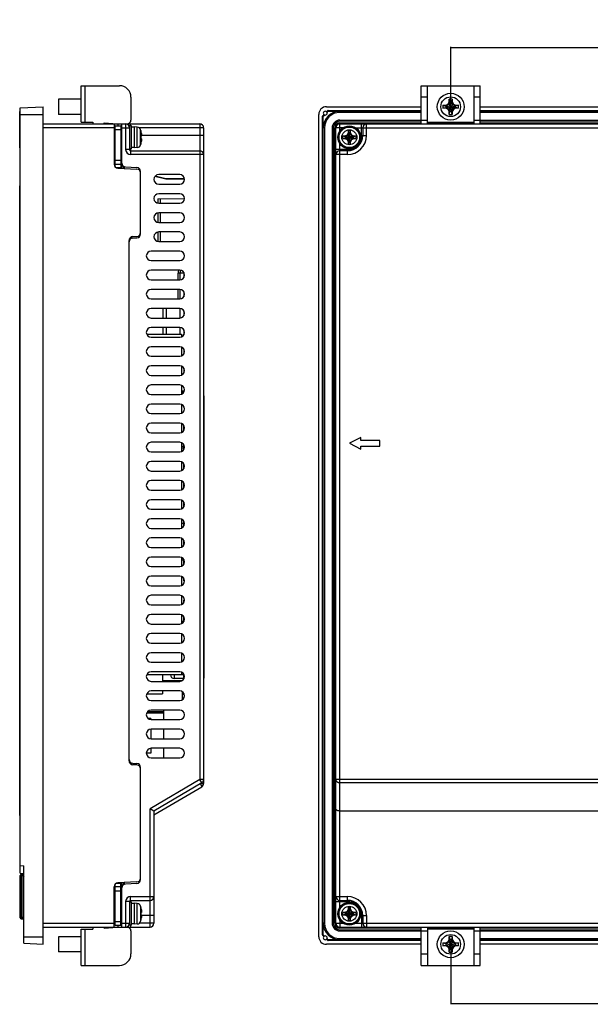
# Model space of a CAD drawing. Extents: x 4 to 805, y 32 to 576.
# Tile 10 of 27: x 427 to 577, y 142 to 399. Entities that reach past the tile are written whole.
import ezdxf

# ---------------------------------------------------------------- set-up
doc = ezdxf.new("R2010")
doc.units = 0
doc.header["$LTSCALE"] = 46.255
doc.header["$PDMODE"] = 3
doc.header["$PDSIZE"] = 0.3125
doc.layers.get('0').update_dxf_attribs({"linetype": 'CONTINUOUS'})
doc.layers.get('DEFPOINTS').update_dxf_attribs({"linetype": 'CONTINUOUS'})
doc.layers.add('AXIS', color=7, linetype='CONTINUOUS')
doc.layers.add('DIM', color=7, linetype='CONTINUOUS')
doc.styles.get("Standard").update_dxf_attribs({"font": 'txt', "width": 0.8})
doc.dimstyles.get("Standard").update_dxf_attribs({"dimtxt": 0.18, "dimasz": 0.18, "dimexe": 0.18, "dimexo": 0.0625, "dimgap": 0.09, "dimtad": 0, "dimtih": 1, "dimtoh": 1, "dimzin": 0, "dimcen": 0.09, "dimazin": 3, "dimtfac": 1, "dimtofl": 0, "dimtmove": 0, "dimatfit": 3})

# ---------------------------------------------------------------- blocks, each defined once
blk = doc.blocks.new('*U54')
at = {"layer": 'DIM', "color": 0, "width": 0.8}
blk.add_text('230', height=5, dxfattribs=at).set_placement((650.1, 393.86))
blk = doc.blocks.new('*D47')
at = {"layer": 'DEFPOINTS', "color": 0, "linetype": 'CONTINUOUS'}
for p in [(770.1, 391.7), (540.1, 376.2), (770.1, 376.2)]:
    blk.add_point(p, dxfattribs=at)
at = {"layer": 'DIM', "color": 0, "linetype": 'CONTINUOUS'}
for p, q in [((540.1, 376.26), (540.1, 391.88)), ((540.28, 391.7), (769.92, 391.7)), ((770.1, 376.26), (770.1, 391.88))]:
    blk.add_line(p, q, dxfattribs=at)
for points in [[(540.28, 391.73), (540.28, 391.67), (540.1, 391.7)], [(769.92, 391.73), (769.92, 391.67), (770.1, 391.7)]]:
    blk.add_solid(points, dxfattribs=at)
blk.add_blockref('*U54', (0, 0))
blk = doc.blocks.new('*U55')
at = {"layer": 'DIM', "color": 0, "width": 0.8}
blk.add_text('230', height=5, dxfattribs=at).set_placement((650.1, 143.67))
blk = doc.blocks.new('*D48')
at = {"layer": 'DEFPOINTS', "color": 0, "linetype": 'CONTINUOUS'}
for p in [(540.1, 157.2), (770.1, 157.2), (770.1, 141.7)]:
    blk.add_point(p, dxfattribs=at)
at = {"layer": 'DIM', "color": 0, "linetype": 'CONTINUOUS'}
for p, q in [((540.1, 157.13), (540.1, 141.52)), ((770.1, 157.13), (770.1, 141.52)), ((540.28, 141.7), (769.92, 141.7))]:
    blk.add_line(p, q, dxfattribs=at)
for points in [[(540.28, 141.73), (540.28, 141.67), (540.1, 141.7)], [(769.92, 141.73), (769.92, 141.67), (770.1, 141.7)]]:
    blk.add_solid(points, dxfattribs=at)
blk.add_blockref('*U55', (0, 0))

msp = doc.modelspace()

# ---------------------------------------------------------------- linework, layer by layer
at = {"color": 7, "linetype": 'CONTINUOUS'}
for p, q in [((443.51, 372.2), (443.51, 381.7)), ((443.51, 381.7), (453.51, 381.7)), ((444.51, 372.2), (444.51, 381.7)), ((532.4, 371.7), (532.4, 381.7)), ((532.4, 381.7), (547.8, 381.7)), ((534, 371.7), (534, 381.7)), ((546.2, 371.7), (546.2, 381.7)), ((547.8, 371.7), (547.8, 381.7)), ((456.51, 378.7), (456.51, 372.7)), ((534, 378.7), (532.4, 378.7)), ((547.8, 378.7), (546.2, 378.7)), ((427.51, 375.88), (433.51, 376.2)), ((427.51, 175.78), (427.51, 375.88)), ((433.51, 157.2), (433.51, 376.2)), ((437.51, 378.2), (437.51, 374.2)), ((443.51, 378.2), (437.51, 378.2)), ((507.6, 376.2), (532.4, 376.2)), ((538.08, 376.57), (538.85, 376.38)), ((538.08, 376.57), (538.82, 376.57)), ((538.08, 375.83), (538.85, 376.01)), ((538.82, 376.57), (539.4, 376.9)), ((538.82, 376.57), (538.93, 376.38)), ((538.82, 375.83), (538.93, 376.01)), ((538.85, 376.38), (541.35, 376.01)), ((538.93, 376.38), (538.85, 376.38)), ((538.85, 376.01), (541.35, 376.38)), ((538.85, 376.01), (538.93, 376.01)), ((539.55, 376.74), (538.93, 376.38)), ((538.93, 376.38), (541.27, 376.01)), ((538.93, 376.01), (541.27, 376.38)), ((538.93, 376.01), (539.55, 375.65)), ((539.4, 376.9), (539.73, 377.47)), ((539.4, 375.49), (540.8, 376.9)), ((539.4, 376.9), (540.8, 375.49)), ((539.92, 377.37), (539.55, 376.74)), ((539.73, 377.47), (539.73, 378.21)), ((539.73, 378.21), (539.92, 377.44)), ((539.73, 377.47), (539.92, 377.37)), ((539.92, 374.95), (540.29, 377.44)), ((539.92, 377.44), (539.92, 377.37)), ((540.29, 374.95), (539.92, 377.44)), ((539.92, 375.02), (540.29, 377.37)), ((540.29, 375.02), (539.92, 377.37)), ((540.47, 378.21), (540.29, 377.44)), ((540.47, 377.47), (540.29, 377.37)), ((540.29, 377.37), (540.29, 377.44)), ((540.65, 376.74), (540.29, 377.37)), ((540.47, 378.21), (540.47, 377.47)), ((540.47, 377.47), (540.8, 376.9)), ((541.27, 376.38), (540.65, 376.74)), ((540.65, 375.65), (541.27, 376.01)), ((540.8, 376.9), (541.38, 376.57)), ((541.38, 376.57), (541.27, 376.38)), ((541.35, 376.38), (541.27, 376.38)), ((541.38, 375.83), (541.27, 376.01)), ((541.27, 376.01), (541.35, 376.01)), ((542.12, 376.57), (541.35, 376.38)), ((542.12, 375.83), (541.35, 376.01)), ((541.38, 376.57), (542.12, 376.57)), ((547.8, 376.2), (762.4, 376.2)), ((427.41, 366.45), (427.41, 374.94)), ((427.41, 374.94), (427.51, 374.94)), ((427.41, 374.14), (427.51, 374.14)), ((427.51, 374.2), (433.51, 374.2)), ((443.51, 374.2), (437.51, 374.2)), ((505.6, 159.2), (505.6, 374.2)), ((506.6, 159.68), (506.6, 373.71)), ((506.6, 373.71), (506.8, 373.71)), ((506.95, 374.14), (506.66, 373.85)), ((506.8, 373.71), (506.66, 373.85)), ((506.8, 373.71), (507.12, 374.03)), ((506.8, 159.68), (506.8, 373.71)), ((507.94, 375.14), (507.65, 374.85)), ((507.77, 374.68), (508.08, 375)), ((507.94, 375.14), (508.08, 375)), ((508.08, 375), (508.08, 375.2)), ((508.08, 375.2), (532.4, 375.2)), ((508.08, 375), (532.4, 375)), ((532.4, 374.7), (511.1, 374.7)), ((538.82, 375.83), (538.08, 375.83)), ((539.4, 375.49), (538.82, 375.83)), ((539.73, 374.92), (539.4, 375.49)), ((539.55, 375.65), (539.92, 375.02)), ((539.73, 374.92), (539.92, 375.02)), ((539.73, 374.18), (539.92, 374.95)), ((539.73, 374.18), (539.73, 374.92)), ((539.92, 375.02), (539.92, 374.95)), ((540.29, 375.02), (540.65, 375.65)), ((540.29, 374.95), (540.29, 375.02)), ((540.47, 374.92), (540.29, 375.02)), ((540.47, 374.18), (540.29, 374.95)), ((540.8, 375.49), (540.47, 374.92)), ((540.47, 374.92), (540.47, 374.18)), ((541.38, 375.83), (540.8, 375.49)), ((542.12, 375.83), (541.38, 375.83)), ((547.8, 375.2), (762.4, 375.2)), ((547.8, 375), (762.4, 375)), ((762.4, 374.7), (547.8, 374.7)), ((433.51, 371.7), (474.51, 371.7)), ((443.51, 372.2), (446.51, 372.2)), ((446.51, 372.2), (446.51, 371.7)), ((449.51, 371.7), (449.51, 372)), ((449.51, 372), (452.88, 371.7)), ((452.11, 371.7), (452.11, 361.14)), ((452.41, 360.43), (452.41, 371.2)), ((452.41, 371.2), (453.81, 371.2)), ((453.05, 371.7), (453.05, 371.2)), ((453.81, 371.2), (453.81, 360.11)), ((454.11, 360.09), (454.11, 371.7)), ((455.11, 371.7), (455.11, 365)), ((456.11, 371.2), (456.11, 365)), ((456.61, 371.2), (456.11, 371.2)), ((456.41, 371.2), (456.41, 371.7)), ((456.61, 365.2), (456.61, 371.2)), ((456.84, 370.83), (456.61, 370.81)), ((457.31, 370.95), (457.31, 365.45)), ((458.15, 370.87), (457.31, 370.95)), ((458.15, 365.52), (458.15, 370.87)), ((474.51, 371.7), (474.51, 200.27)), ((511.1, 372.7), (534, 372.7)), ((532.4, 372.4), (511.1, 372.4)), ((511.1, 369.85), (511.1, 372)), ((511.1, 372), (532.4, 372)), ((511.1, 371.7), (799.1, 371.7)), ((516.8, 368.7), (516.8, 371.7)), ((518.1, 368.7), (518.1, 371.7)), ((534, 372.2), (546.2, 372.2)), ((534, 372), (546.2, 372)), ((546.2, 372.7), (764, 372.7)), ((762.4, 372.4), (547.8, 372.4)), ((547.8, 372), (762.4, 372)), ((452.11, 370.7), (433.51, 370.7)), ((452.11, 370.2), (454.11, 370.2)), ((454.11, 370.7), (456.11, 370.7)), ((475.51, 370.7), (458.63, 370.7)), ((459.03, 366.24), (459.03, 370.15)), ((459.08, 369.95), (459.03, 370.15)), ((459.08, 369.95), (459.08, 369.92)), ((459.08, 368.48), (459.08, 367.92)), ((459.2, 368.48), (459.08, 368.48)), ((475.51, 368.7), (459.24, 368.7)), ((475.51, 370.7), (475.51, 199.27)), ((507.1, 370.7), (507.1, 162.7)), ((509.1, 370.7), (509.1, 162.7)), ((509.4, 370.7), (509.4, 162.7)), ((509.8, 162.7), (509.8, 370.7)), ((511.96, 370.7), (509.8, 370.7)), ((510.1, 162.7), (510.1, 370.7)), ((512.53, 368.34), (511.87, 368.48)), ((512.43, 368.48), (511.87, 368.48)), ((513, 368.8), (512.43, 368.48)), ((512.59, 368.34), (512.43, 368.48)), ((512.53, 368.34), (514.67, 368.06)), ((512.53, 368.34), (512.59, 368.34)), ((512.53, 368.06), (514.67, 368.34)), ((512.59, 368.34), (513.14, 368.66)), ((512.59, 368.34), (514.62, 368.06)), ((512.59, 368.06), (514.62, 368.34)), ((513.32, 369.36), (513, 368.8)), ((513, 367.59), (514.21, 368.8)), ((513, 368.8), (514.21, 367.59)), ((513.14, 368.66), (513.46, 369.21)), ((513.32, 369.92), (513.32, 369.36)), ((513.32, 369.92), (513.46, 369.27)), ((513.46, 369.21), (513.32, 369.36)), ((513.46, 367.12), (513.74, 369.27)), ((513.46, 369.21), (513.46, 369.27)), ((513.74, 367.12), (513.46, 369.27)), ((513.46, 367.18), (513.74, 369.21)), ((513.74, 367.18), (513.46, 369.21)), ((513.74, 369.27), (513.88, 369.92)), ((513.74, 369.21), (513.88, 369.36)), ((513.74, 369.27), (513.74, 369.21)), ((513.74, 369.21), (514.06, 368.66)), ((513.88, 369.36), (513.88, 369.92)), ((514.21, 368.8), (513.88, 369.36)), ((514.06, 368.66), (514.62, 368.34)), ((514.77, 368.48), (514.21, 368.8)), ((514.62, 368.34), (514.77, 368.48)), ((514.62, 368.34), (514.67, 368.34)), ((515.33, 368.48), (514.67, 368.34)), ((515.33, 368.48), (514.77, 368.48)), ((515.24, 370.7), (653.46, 370.7)), ((516.8, 368.7), (518.1, 368.7)), ((517.1, 370.7), (517.1, 368.7)), ((427.41, 366.45), (427.42, 366.45)), ((427.42, 365.45), (427.42, 366.45)), ((459.08, 366.45), (459.03, 366.24)), ((459.08, 367.92), (459.2, 367.92)), ((459.08, 366.47), (459.08, 366.45)), ((511.1, 166.85), (511.1, 366.54)), ((511.87, 367.92), (512.53, 368.06)), ((511.87, 367.92), (512.43, 367.92)), ((512.59, 368.06), (512.43, 367.92)), ((512.43, 367.92), (513, 367.59)), ((512.59, 368.06), (512.53, 368.06)), ((513.14, 367.73), (512.59, 368.06)), ((513, 367.59), (513.32, 367.03)), ((513.46, 367.18), (513.14, 367.73)), ((513.46, 367.18), (513.32, 367.03)), ((513.46, 367.12), (513.32, 366.47)), ((513.32, 367.03), (513.32, 366.47)), ((513.46, 367.12), (513.46, 367.18)), ((514.06, 367.73), (513.74, 367.18)), ((513.74, 367.18), (513.74, 367.12)), ((513.74, 367.18), (513.88, 367.03)), ((513.88, 366.47), (513.74, 367.12)), ((513.88, 367.03), (514.21, 367.59)), ((513.88, 366.47), (513.88, 367.03)), ((514.62, 368.06), (514.06, 367.73)), ((514.21, 367.59), (514.77, 367.92)), ((514.62, 368.06), (514.77, 367.92)), ((514.67, 368.06), (514.62, 368.06)), ((514.67, 368.06), (515.33, 367.92)), ((514.77, 367.92), (515.33, 367.92)), ((427.51, 365.45), (427.42, 365.45)), ((456.11, 365), (455.11, 365)), ((456.61, 365.2), (456.11, 365.2)), ((456.41, 365.2), (456.41, 363.7)), ((456.41, 364.7), (474.51, 364.7)), ((475.51, 363.7), (456.41, 363.7)), ((457.31, 365.55), (456.61, 365.55)), ((458.15, 365.52), (457.31, 365.45)), ((513.1, 365), (510.1, 365)), ((513.1, 363.7), (510.1, 363.7)), ((513.1, 364.7), (511.1, 364.7)), ((513.1, 363.7), (513.1, 365)), ((452.11, 362.2), (454.11, 362.2)), ((452.41, 361.2), (453.81, 361.2)), ((454.19, 360.09), (454.19, 361.03)), ((454.52, 360.63), (454.52, 360.07)), ((454.73, 360.51), (454.73, 360.06)), ((455.05, 360.44), (458.06, 360.28)), ((454.11, 360.2), (452.79, 360.2)), ((453.05, 360.15), (458.06, 359.88)), ((459.01, 342.9), (459.01, 359.28)), ((465.59, 357.3), (462.77, 357.96)), ((465.65, 357.38), (462.84, 358.04)), ((469.26, 358.45), (463.76, 358.45)), ((427.41, 190.9), (427.41, 355.5)), ((427.41, 355.5), (427.51, 355.5)), ((463.76, 355.95), (469.26, 355.95)), ((465.65, 357.29), (465.65, 357.38)), ((470.49, 357.38), (465.65, 357.38)), ((470.5, 357.29), (465.65, 357.29)), ((427.41, 354.5), (427.51, 354.5)), ((469.26, 353.45), (463.76, 353.45)), ((463.51, 352.11), (470.51, 352.17)), ((463.51, 352.11), (463.51, 350.97)), ((463.76, 350.95), (469.26, 350.95)), ((464.13, 352.12), (464.13, 350.95)), ((463.51, 348.42), (463.51, 345.97)), ((469.26, 348.45), (463.76, 348.45)), ((464.13, 348.45), (464.13, 345.95)), ((463.76, 345.95), (469.26, 345.95)), ((463.51, 343.42), (463.51, 340.97)), ((469.26, 343.45), (463.76, 343.45)), ((464.13, 343.45), (464.13, 340.95)), ((456.01, 205.14), (456.01, 341.25)), ((456.09, 341.26), (456.09, 341.65)), ((456.42, 342.05), (456.42, 341.66)), ((456.63, 342.17), (456.63, 341.77)), ((456.95, 342.24), (458.06, 342.3)), ((456.95, 341.84), (458.06, 341.9)), ((463.76, 340.95), (469.26, 340.95)), ((469.26, 338.45), (461.76, 338.45)), ((461.76, 335.95), (469.26, 335.95)), ((469.26, 333.45), (461.76, 333.45)), ((468.81, 330.95), (468.81, 332.7)), ((470.4, 332.7), (468.81, 332.7)), ((469.31, 332.7), (469.31, 330.95)), ((470.31, 332.87), (470.31, 331.52)), ((461.76, 330.95), (469.26, 330.95)), ((469.26, 328.45), (461.76, 328.45)), ((468.81, 325.95), (468.81, 328.45)), ((469.31, 328.44), (469.31, 325.95)), ((470.31, 327.87), (470.31, 326.52)), ((461.76, 325.95), (469.26, 325.95)), ((469.26, 323.45), (461.76, 323.45)), ((464.81, 323.2), (464.81, 320.95)), ((465.81, 320.95), (465.81, 323.45)), ((469.31, 323.44), (469.31, 320.95)), ((470.31, 322.87), (470.31, 321.52)), ((461.76, 320.95), (469.26, 320.95)), ((469.26, 318.45), (461.76, 318.45)), ((464.81, 318.45), (464.81, 316.7)), ((465.81, 316.7), (465.81, 318.45)), ((469.31, 318.44), (469.31, 316.7)), ((470.31, 317.87), (470.31, 316.52)), ((461.76, 315.95), (469.26, 315.95)), ((469.26, 313.45), (461.76, 313.45)), ((470.31, 312.87), (470.31, 311.52)), ((461.76, 310.95), (469.26, 310.95)), ((469.26, 308.45), (461.76, 308.45)), ((469.71, 308.36), (469.71, 306.03)), ((470.31, 307.87), (470.31, 306.52)), ((461.76, 305.95), (469.26, 305.95)), ((470.01, 306.2), (469.71, 306.2)), ((469.26, 303.45), (461.76, 303.45)), ((469.71, 303.36), (469.71, 301.03)), ((469.71, 301.95), (470.48, 301.95)), ((461.76, 300.95), (469.26, 300.95)), ((475.56, 300.6), (475.51, 300.6)), ((475.56, 300.6), (475.56, 226.8)), ((469.26, 298.45), (461.76, 298.45)), ((469.71, 298.36), (469.71, 296.03)), ((470.01, 296.2), (469.71, 296.2)), ((461.76, 295.95), (469.26, 295.95)), ((469.26, 293.45), (461.76, 293.45)), ((461.76, 290.95), (469.26, 290.95)), ((469.71, 293.36), (469.71, 291.03)), ((470.31, 291.52), (470.31, 292.87)), ((469.26, 288.45), (461.76, 288.45)), ((469.71, 288.36), (469.71, 286.03)), ((516.6, 289.7), (513.6, 288.2)), ((516.6, 288.95), (516.6, 289.7)), ((521.6, 288.95), (516.6, 288.95)), ((521.6, 287.45), (521.6, 288.95)), ((461.76, 285.95), (469.26, 285.95)), ((470.31, 287.4), (469.71, 287.4)), ((470.31, 286.9), (469.71, 286.9)), ((470.31, 286.52), (470.31, 287.87)), ((513.6, 288.2), (516.6, 286.7)), ((516.6, 286.7), (516.6, 287.45)), ((516.6, 287.45), (521.6, 287.45)), ((469.26, 283.45), (461.76, 283.45)), ((469.71, 283.36), (469.71, 281.03)), ((461.76, 280.95), (469.26, 280.95)), ((470.31, 281.52), (470.31, 282.87)), ((469.26, 278.45), (461.76, 278.45)), ((469.71, 278.36), (469.71, 276.03)), ((461.76, 275.95), (469.26, 275.95)), ((470.31, 276.52), (470.31, 277.87)), ((469.26, 273.45), (461.76, 273.45)), ((469.71, 273.36), (469.71, 271.03)), ((470.01, 273.2), (469.71, 273.2)), ((461.76, 270.95), (469.26, 270.95)), ((470.31, 271.52), (470.31, 272.87)), ((469.26, 268.45), (461.76, 268.45)), ((469.71, 268.36), (469.71, 266.03)), ((470.31, 266.52), (470.31, 267.87)), ((461.76, 265.95), (469.26, 265.95)), ((470.31, 267.2), (469.71, 267.2)), ((470.01, 266.2), (469.71, 266.2)), ((469.26, 263.45), (461.76, 263.45)), ((469.71, 263.36), (469.71, 261.03)), ((470.31, 261.52), (470.31, 262.87)), ((461.76, 260.95), (469.26, 260.95)), ((469.26, 258.45), (461.76, 258.45)), ((469.71, 258.36), (469.71, 256.03)), ((469.71, 257.7), (470.21, 257.7)), ((470.21, 257.7), (470.21, 256.38)), ((461.76, 255.95), (469.26, 255.95)), ((469.26, 253.45), (461.76, 253.45)), ((469.71, 253.36), (469.71, 251.03)), ((470.21, 253.01), (470.21, 252.2)), ((461.76, 250.95), (469.26, 250.95)), ((470.51, 252.2), (470.21, 252.2)), ((469.26, 248.45), (461.76, 248.45)), ((469.71, 248.36), (469.71, 246.03)), ((470.51, 247.2), (470.21, 247.2)), ((470.21, 247.2), (470.21, 246.38)), ((461.76, 245.95), (469.26, 245.95)), ((469.26, 243.45), (461.76, 243.45)), ((469.71, 243.36), (469.71, 241.03)), ((470.21, 243.01), (470.21, 241.7)), ((461.76, 240.95), (469.26, 240.95)), ((469.71, 241.7), (470.21, 241.7)), ((469.26, 238.45), (461.76, 238.45)), ((469.71, 238.36), (469.71, 236.03)), ((461.76, 235.95), (469.26, 235.95)), ((469.26, 233.45), (461.76, 233.45)), ((469.71, 233.36), (469.71, 231.03)), ((461.76, 230.95), (469.26, 230.95)), ((470.31, 227.7), (460.61, 227.7)), ((469.26, 228.45), (461.76, 228.45)), ((467.81, 227.7), (467.81, 226.7)), ((470.31, 226.7), (467.81, 226.7)), ((469.71, 228.36), (469.71, 227.7)), ((470.31, 226.52), (470.31, 227.87)), ((475.56, 227.3), (475.51, 227.3)), ((461.76, 225.95), (469.26, 225.95)), ((464.71, 226.14), (469.92, 226.14)), ((469.26, 223.45), (461.76, 223.45)), ((470.01, 221.2), (470.01, 223.2)), ((470.01, 222.6), (470.44, 222.6)), ((461.76, 220.95), (469.26, 220.95)), ((460.61, 217.7), (465.01, 217.7)), ((465.01, 217.98), (460.78, 217.98)), ((469.26, 218.45), (461.76, 218.45)), ((465.01, 218.45), (465.01, 215.95)), ((461.71, 216.2), (461.01, 216.2)), ((461.71, 216.2), (461.71, 215.95)), ((461.76, 215.95), (469.26, 215.95)), ((461.71, 213.44), (461.71, 210.95)), ((469.26, 213.45), (461.76, 213.45)), ((465.01, 213.45), (465.01, 210.95)), ((461.76, 210.95), (469.26, 210.95)), ((461.71, 207.2), (460.51, 207.2)), ((461.71, 208.44), (461.71, 207.2)), ((469.26, 208.45), (461.76, 208.45)), ((465.01, 208.45), (465.01, 205.95)), ((456.09, 204.74), (456.09, 205.13)), ((456.42, 204.74), (456.42, 204.34)), ((456.63, 204.62), (456.63, 204.22)), ((456.95, 204.55), (458.06, 204.49)), ((458.06, 204.09), (456.95, 204.15)), ((459.01, 174.11), (459.01, 203.49)), ((461.76, 205.95), (469.26, 205.95)), ((474.51, 200.27), (461.51, 192.62)), ((475.01, 199.41), (462.51, 192.05)), ((462.51, 191.05), (475.01, 198.41)), ((475.51, 200.27), (474.51, 200.27)), ((475.01, 199.41), (474.51, 200.27)), ((474.61, 199.17), (474.67, 199.07)), ((474.78, 199.27), (475.51, 199.27)), ((581.38, 200.27), (510.1, 200.27)), ((580.38, 199.41), (511.1, 199.41)), ((427.41, 191.9), (427.51, 191.9)), ((427.41, 190.9), (427.51, 190.9)), ((462.51, 192.05), (461.51, 192.62)), ((461.51, 161.7), (461.51, 192.62)), ((462.51, 192.05), (462.51, 162.7)), ((580.38, 192.05), (511.1, 192.05)), ((427.51, 177.77), (428.51, 177.71)), ((428.51, 157.46), (428.51, 177.71)), ((427.51, 175.78), (428.51, 175.73)), ((427.51, 175.15), (428.51, 175.15)), ((427.51, 164.15), (427.51, 175.15)), ((427.81, 175.45), (428.51, 175.45)), ((427.81, 163.85), (427.81, 175.45)), ((427.88, 163.85), (427.88, 175.45)), ((428.01, 175.45), (428.51, 174.95)), ((428.09, 164.15), (428.09, 175.15)), ((428.42, 175.04), (428.42, 164.26)), ((452.41, 162.2), (452.41, 172.96)), ((452.79, 173.2), (454.11, 173.2)), ((458.06, 173.51), (453.05, 173.24)), ((453.81, 162.2), (453.81, 173.28)), ((454.11, 161.7), (454.11, 173.3)), ((454.19, 172.36), (454.19, 173.3)), ((454.52, 173.32), (454.52, 172.76)), ((454.73, 173.33), (454.73, 172.88)), ((458.06, 173.11), (455.05, 172.95)), ((452.11, 161.7), (452.11, 172.25)), ((452.11, 171.2), (454.11, 171.2)), ((453.81, 172.2), (452.41, 172.2)), ((456.11, 168.4), (455.11, 168.4)), ((455.11, 168.4), (455.11, 161.7)), ((456.11, 168.4), (456.11, 162.2)), ((456.61, 168.2), (456.11, 168.2)), ((456.41, 169.7), (462.51, 169.7)), ((456.41, 168.2), (456.41, 169.7)), ((456.41, 168.7), (461.51, 168.7)), ((456.61, 162.2), (456.61, 168.2)), ((456.84, 167.83), (456.61, 167.81)), ((458.15, 167.87), (457.31, 167.95)), ((457.31, 167.95), (457.31, 162.45)), ((458.15, 162.52), (458.15, 167.87)), ((510.1, 169.7), (513.1, 169.7)), ((510.1, 168.4), (513.1, 168.4)), ((511.1, 168.7), (513.1, 168.7)), ((513.1, 168.4), (513.1, 169.7)), ((459.08, 166.95), (459.03, 167.15)), ((459.03, 167.15), (459.03, 163.24)), ((459.08, 166.95), (459.08, 166.92)), ((459.2, 165.48), (459.08, 165.48)), ((459.08, 165.48), (459.08, 164.92)), ((459.08, 164.92), (459.2, 164.92)), ((512.53, 165.34), (511.87, 165.48)), ((512.43, 165.48), (511.87, 165.48)), ((511.87, 164.92), (512.53, 165.06)), ((511.87, 164.92), (512.43, 164.92)), ((513, 165.8), (512.43, 165.48)), ((512.59, 165.34), (512.43, 165.48)), ((512.59, 165.06), (512.43, 164.92)), ((512.43, 164.92), (513, 164.59)), ((512.53, 165.34), (514.67, 165.06)), ((512.53, 165.34), (512.59, 165.34)), ((512.53, 165.06), (514.67, 165.34)), ((512.59, 165.06), (512.53, 165.06)), ((512.59, 165.34), (513.14, 165.66)), ((512.59, 165.34), (514.62, 165.06)), ((512.59, 165.06), (514.62, 165.34)), ((513.14, 164.73), (512.59, 165.06)), ((513.32, 166.36), (513, 165.8)), ((513, 165.8), (514.21, 164.59)), ((513, 164.59), (514.21, 165.8)), ((513.14, 165.66), (513.46, 166.21)), ((513.32, 166.92), (513.46, 166.27)), ((513.32, 166.92), (513.32, 166.36)), ((513.46, 166.21), (513.32, 166.36)), ((513.74, 164.12), (513.46, 166.27)), ((513.46, 166.21), (513.46, 166.27)), ((513.46, 164.12), (513.74, 166.27)), ((513.74, 164.18), (513.46, 166.21)), ((513.46, 164.18), (513.74, 166.21)), ((513.74, 166.27), (513.88, 166.92)), ((513.74, 166.21), (513.88, 166.36)), ((513.74, 166.27), (513.74, 166.21)), ((513.74, 166.21), (514.06, 165.66)), ((513.88, 166.36), (513.88, 166.92)), ((514.21, 165.8), (513.88, 166.36)), ((514.06, 165.66), (514.62, 165.34)), ((514.62, 165.06), (514.06, 164.73)), ((514.77, 165.48), (514.21, 165.8)), ((514.21, 164.59), (514.77, 164.92)), ((514.62, 165.34), (514.77, 165.48)), ((514.62, 165.34), (514.67, 165.34)), ((514.62, 165.06), (514.77, 164.92)), ((514.67, 165.06), (514.62, 165.06)), ((515.33, 165.48), (514.67, 165.34)), ((514.67, 165.06), (515.33, 164.92)), ((515.33, 165.48), (514.77, 165.48)), ((514.77, 164.92), (515.33, 164.92)), ((427.51, 164.15), (428.51, 164.15)), ((427.81, 163.85), (428.51, 163.85)), ((428.01, 163.85), (428.51, 164.35)), ((433.51, 162.7), (452.11, 162.7)), ((452.11, 163.2), (454.11, 163.2)), ((452.41, 162.2), (453.81, 162.2)), ((453.05, 162.2), (453.05, 161.7)), ((454.11, 162.7), (456.11, 162.7)), ((456.61, 162.2), (456.11, 162.2)), ((456.41, 162.2), (456.41, 161.7)), ((457.31, 162.55), (456.61, 162.55)), ((458.15, 162.52), (457.31, 162.45)), ((462.51, 162.7), (458.63, 162.7)), ((459.08, 163.45), (459.03, 163.24)), ((459.08, 163.47), (459.08, 163.45)), ((462.51, 164.7), (459.24, 164.7)), ((509.8, 162.7), (511.96, 162.7)), ((511.1, 163.54), (511.1, 161.4)), ((513, 164.59), (513.32, 164.03)), ((513.46, 164.18), (513.14, 164.73)), ((513.46, 164.18), (513.32, 164.03)), ((513.46, 164.12), (513.32, 163.47)), ((513.32, 164.03), (513.32, 163.47)), ((513.46, 164.12), (513.46, 164.18)), ((514.06, 164.73), (513.74, 164.18)), ((513.74, 164.18), (513.88, 164.03)), ((513.74, 164.18), (513.74, 164.12)), ((513.88, 163.47), (513.74, 164.12)), ((513.88, 164.03), (514.21, 164.59)), ((513.88, 163.47), (513.88, 164.03)), ((515.24, 162.7), (653.46, 162.7)), ((516.8, 164.7), (516.8, 161.7)), ((516.8, 164.7), (518.1, 164.7)), ((517.1, 164.7), (517.1, 162.7)), ((518.1, 164.7), (518.1, 161.7)), ((433.51, 161.7), (461.51, 161.7)), ((443.51, 161.2), (446.51, 161.2)), ((443.51, 151.7), (443.51, 161.2)), ((444.51, 151.7), (444.51, 161.2)), ((446.51, 161.7), (446.51, 161.2)), ((449.51, 161.4), (449.51, 161.7)), ((449.51, 161.4), (452.88, 161.69)), ((456.51, 160.7), (456.51, 154.7)), ((506.8, 159.68), (506.6, 159.68)), ((506.66, 159.54), (506.8, 159.68)), ((507.12, 159.36), (506.8, 159.68)), ((511.1, 161.7), (799.1, 161.7)), ((532.4, 161.4), (511.1, 161.4)), ((511.1, 161), (532.4, 161)), ((511.1, 160.7), (534, 160.7)), ((532.4, 151.7), (532.4, 161.7)), ((534, 161.7), (534, 151.7)), ((546.2, 161.4), (534, 161.4)), ((546.2, 161.2), (534, 161.2)), ((546.2, 151.7), (546.2, 161.7)), ((546.2, 160.7), (764, 160.7)), ((547.8, 151.7), (547.8, 161.7)), ((762.4, 161.4), (547.8, 161.4)), ((547.8, 161), (762.4, 161)), ((428.51, 159.2), (433.51, 159.2)), ((428.51, 157.46), (433.51, 157.2)), ((443.51, 159.2), (437.51, 159.2)), ((437.51, 159.2), (437.51, 155.2)), ((506.66, 159.54), (506.95, 159.25)), ((532.4, 157.2), (507.6, 157.2)), ((507.65, 158.54), (507.94, 158.25)), ((508.08, 158.4), (507.77, 158.71)), ((508.08, 158.4), (507.94, 158.25)), ((508.08, 158.2), (508.08, 158.4)), ((532.4, 158.4), (508.08, 158.4)), ((532.4, 158.2), (508.08, 158.2)), ((511.1, 158.7), (532.4, 158.7)), ((538.08, 157.57), (538.85, 157.38)), ((538.08, 157.57), (538.82, 157.57)), ((538.82, 157.57), (539.4, 157.9)), ((538.82, 157.57), (538.93, 157.38)), ((538.85, 157.38), (541.35, 157.01)), ((538.93, 157.38), (538.85, 157.38)), ((538.85, 157.01), (541.35, 157.38)), ((539.55, 157.74), (538.93, 157.38)), ((538.93, 157.38), (541.27, 157.01)), ((538.93, 157.01), (541.27, 157.38)), ((539.4, 157.9), (539.73, 158.47)), ((539.4, 157.9), (540.8, 156.49)), ((539.4, 156.49), (540.8, 157.9)), ((539.92, 158.37), (539.55, 157.74)), ((539.73, 159.21), (539.92, 158.44)), ((539.73, 158.47), (539.73, 159.21)), ((539.73, 158.47), (539.92, 158.37)), ((540.29, 155.95), (539.92, 158.44)), ((539.92, 158.44), (539.92, 158.37)), ((539.92, 155.95), (540.29, 158.44)), ((540.29, 156.02), (539.92, 158.37)), ((539.92, 156.02), (540.29, 158.37)), ((540.47, 159.21), (540.29, 158.44)), ((540.47, 158.47), (540.29, 158.37)), ((540.29, 158.37), (540.29, 158.44)), ((540.65, 157.74), (540.29, 158.37)), ((540.47, 159.21), (540.47, 158.47)), ((540.47, 158.47), (540.8, 157.9)), ((541.27, 157.38), (540.65, 157.74)), ((540.8, 157.9), (541.38, 157.57)), ((541.38, 157.57), (541.27, 157.38)), ((541.35, 157.38), (541.27, 157.38)), ((542.12, 157.57), (541.35, 157.38)), ((541.38, 157.57), (542.12, 157.57)), ((547.8, 158.7), (762.4, 158.7)), ((762.4, 158.4), (547.8, 158.4)), ((762.4, 158.2), (547.8, 158.2)), ((762.4, 157.2), (547.8, 157.2)), ((443.51, 155.2), (437.51, 155.2)), ((532.4, 154.7), (534, 154.7)), ((538.08, 156.83), (538.85, 157.01)), ((538.82, 156.83), (538.08, 156.83)), ((538.82, 156.83), (538.93, 157.01)), ((539.4, 156.49), (538.82, 156.83)), ((538.85, 157.01), (538.93, 157.01)), ((538.93, 157.01), (539.55, 156.65)), ((539.73, 155.92), (539.4, 156.49)), ((539.55, 156.65), (539.92, 156.02)), ((539.73, 155.92), (539.92, 156.02)), ((539.73, 155.18), (539.92, 155.95)), ((539.73, 155.18), (539.73, 155.92)), ((539.92, 156.02), (539.92, 155.95)), ((540.29, 156.02), (540.65, 156.65)), ((540.47, 155.92), (540.29, 156.02)), ((540.29, 155.95), (540.29, 156.02)), ((540.47, 155.18), (540.29, 155.95)), ((540.8, 156.49), (540.47, 155.92)), ((540.47, 155.92), (540.47, 155.18)), ((540.65, 156.65), (541.27, 157.01)), ((541.38, 156.83), (540.8, 156.49)), ((541.38, 156.83), (541.27, 157.01)), ((541.27, 157.01), (541.35, 157.01)), ((542.12, 156.83), (541.35, 157.01)), ((542.12, 156.83), (541.38, 156.83)), ((546.2, 154.7), (547.8, 154.7)), ((443.51, 151.7), (453.51, 151.7)), ((532.4, 151.7), (547.8, 151.7))]:
    msp.add_line(p, q, dxfattribs=at)
for points in [[(456.96, 370.84), (456.84, 370.84), (456.61, 370.85)], [(457.31, 370.85), (457.07, 370.84), (456.84, 370.83)], [(459.2, 369.36), (459.22, 369.22), (459.24, 369.07), (459.25, 368.94), (459.25, 368.8)], [(459.25, 368.8), (459.25, 368.72), (459.24, 368.64), (459.22, 368.56), (459.2, 368.48)], [(459.2, 367.92), (459.23, 367.8), (459.24, 367.69), (459.25, 367.59)], [(459.25, 367.59), (459.24, 367.4), (459.23, 367.21), (459.2, 367.03)], [(465.59, 357.3), (465.59, 357.3), (465.59, 357.3), (465.6, 357.3), (465.61, 357.31), (465.62, 357.32), (465.63, 357.33), (465.64, 357.34), (465.65, 357.36), (465.65, 357.38)], [(465.65, 357.29), (465.64, 357.29), (465.62, 357.29), (465.6, 357.29), (465.59, 357.3)], [(470.09, 301.95), (470.06, 301.9), (469.96, 301.67), (469.88, 301.44), (469.82, 301.2), (469.8, 301.07)], [(469.8, 301.07), (469.8, 301.08), (469.85, 301.31), (469.91, 301.54), (470, 301.76), (470.09, 301.95)], [(474.67, 199.07), (474.74, 198.94), (474.78, 198.88), (474.81, 198.82), (474.84, 198.77), (474.87, 198.71), (474.9, 198.67), (474.92, 198.62), (474.94, 198.58), (474.96, 198.54), (474.98, 198.51), (474.99, 198.48), (475, 198.45), (475.01, 198.43), (475.01, 198.42), (475.01, 198.41), (475.01, 198.41)], [(511.1, 199.41), (511.03, 199.41), (510.95, 199.41), (510.88, 199.43), (510.81, 199.44), (510.74, 199.46), (510.67, 199.49), (510.6, 199.52), (510.54, 199.55), (510.48, 199.59), (510.42, 199.64), (510.37, 199.68), (510.32, 199.73), (510.27, 199.78), (510.23, 199.84), (510.2, 199.89), (510.17, 199.95), (510.15, 200.01), (510.13, 200.08), (510.11, 200.14), (510.1, 200.2), (510.1, 200.27)], [(511.1, 192.05), (511.03, 192.05), (510.96, 192.05), (510.9, 192.06), (510.83, 192.07), (510.76, 192.08), (510.7, 192.1), (510.63, 192.11), (510.57, 192.13), (510.51, 192.16), (510.45, 192.18), (510.4, 192.21), (510.35, 192.24), (510.3, 192.28), (510.25, 192.32), (510.22, 192.35), (510.18, 192.4), (510.15, 192.44), (510.13, 192.48), (510.11, 192.53), (510.1, 192.57), (510.1, 192.62)], [(427.88, 175.45), (427.92, 175.44), (427.96, 175.43), (428, 175.4), (428.03, 175.36), (428.06, 175.32), (428.08, 175.26), (428.09, 175.21), (428.09, 175.15)], [(456.96, 167.84), (456.84, 167.84), (456.61, 167.85)], [(457.31, 167.85), (457.07, 167.84), (456.84, 167.83)], [(459.2, 166.36), (459.22, 166.22), (459.24, 166.07), (459.25, 165.94), (459.25, 165.8)], [(459.25, 165.8), (459.25, 165.72), (459.24, 165.64), (459.22, 165.56), (459.2, 165.48)], [(459.2, 164.92), (459.23, 164.8), (459.24, 164.69), (459.25, 164.59)], [(427.88, 163.85), (427.92, 163.86), (427.96, 163.87), (428, 163.9), (428.03, 163.94), (428.06, 163.98), (428.08, 164.04), (428.09, 164.09), (428.09, 164.15)], [(459.25, 164.59), (459.24, 164.4), (459.23, 164.21), (459.2, 164.03)]]:
    msp.add_lwpolyline(points, dxfattribs=at)
for centre, radius in [((540.1, 376.2), 3.5), ((540.1, 376.2), 2.57), ((513.6, 368.2), 3), ((513.6, 368.2), 2.75), ((513.6, 368.2), 2.68), ((513.6, 368.2), 1.96), ((513.6, 165.2), 3), ((513.6, 165.2), 2.75), ((513.6, 165.2), 2.68), ((513.6, 165.2), 1.96), ((540.1, 157.2), 3.5), ((540.1, 157.2), 2.57)]:
    msp.add_circle(centre, radius, dxfattribs=at)
for centre, radius, start, end in [((453.51, 378.7), 3, 0, 90), ((507.6, 374.2), 2, 90, 180), ((540.1, 376.2), 2.05, 169.6018, 190.3982), ((540.1, 376.2), 1.26, 171.557, 188.443), ((540.1, 376.2), 2.05, 79.6018, 100.3982), ((540.1, 376.2), 1.26, 81.557, 98.443), ((540.1, 376.2), 1.26, 351.557, 8.443), ((540.1, 376.2), 2.05, 349.6018, 10.3982), ((506.8, 373.71), 0.2, 135, 180), ((511.1, 370.7), 4.3, 90, 180), ((507.3, 374.5), 0.5, 225, 45), ((511.1, 370.7), 4, 90, 180), ((508.08, 375), 0.2, 90, 135), ((540.1, 376.2), 2.05, 259.6018, 280.3982), ((540.1, 376.2), 1.26, 261.557, 278.443), ((452.41, 370.9), 0.3, 90, 180), ((453.81, 370.9), 0.3, 0, 90), ((455.11, 370.7), 1, 0, 90), ((455.51, 372.7), 1, 270, 0), ((458.07, 369.87), 1, 16.257, 85), ((474.51, 370.7), 1, 0, 90), ((511.1, 370.7), 2, 90, 180), ((511.1, 370.7), 1.7, 90, 180), ((511.1, 370.7), 1.3, 90, 180), ((511.1, 370.7), 1, 90, 180), ((518.1, 370.7), 1, 90, 180), ((452.31, 368.2), 6.99, 9.6084, 14.2987), ((513.6, 368.2), 1.75, 170.7931, 189.2069), ((513.6, 368.2), 1.08, 172.5623, 187.4377), ((513.1, 368.7), 5, 270, 0), ((513.1, 368.7), 4, 270, 0), ((513.6, 368.2), 1.75, 80.7931, 99.2069), ((513.6, 368.19), 1.08, 82.5623, 97.4377), ((513.6, 368.2), 1.08, 352.5623, 7.4377), ((513.6, 368.2), 1.75, 350.7931, 9.2069), ((513.1, 368.7), 3.7, 318.5951, 0), ((458.07, 366.52), 1, 275, 343.743), ((452.31, 368.2), 6.99, 345.7013, 350.3916), ((513.1, 368.7), 3.7, 270, 308.9468), ((513.6, 368.2), 1.75, 260.7931, 279.2069), ((513.6, 368.2), 1.08, 262.5623, 277.4377), ((456.41, 365), 1.3, 180, 270), ((456.41, 365), 0.3, 180, 270), ((474.51, 363.7), 1, 0, 90), ((511.1, 363.7), 1, 90, 180), ((452.41, 361.5), 0.3, 180, 270), ((453.11, 361.14), 1, 180, 267), ((453.81, 361.5), 0.3, 270, 0), ((455.11, 361.44), 1, 180, 267), ((458.01, 359.28), 1, 0, 87), ((458.01, 358.88), 1, 0, 87), ((463.76, 357.2), 1.25, 90, 270), ((469.26, 357.2), 1.25, 270, 90), ((463.76, 352.2), 1.25, 90, 270), ((469.26, 352.2), 1.25, 270, 90), ((463.76, 347.2), 1.25, 90, 270), ((469.26, 347.2), 1.25, 270, 90), ((458.01, 343.3), 1, 273, 0), ((458.01, 342.9), 1, 273, 0), ((463.76, 342.2), 1.25, 90, 270), ((469.26, 342.2), 1.25, 270, 90), ((457.01, 341.25), 1, 93, 180), ((457.01, 340.85), 1, 93, 180), ((461.76, 337.2), 1.25, 90, 270), ((469.26, 337.2), 1.25, 270, 90), ((461.76, 332.2), 1.25, 90, 270), ((470.31, 332.7), 1.5, 149.983, 180), ((469.26, 332.2), 1.25, 270, 90), ((470.31, 332.7), 1, 135.3232, 180), ((461.76, 327.2), 1.25, 90, 270), ((469.26, 327.2), 1.25, 270, 90), ((461.76, 322.2), 1.25, 90, 270), ((465.81, 323.2), 1, 165.5125, 180), ((469.26, 322.2), 1.25, 270, 90), ((461.76, 317.2), 1.25, 90, 270), ((469.26, 317.2), 1.25, 270, 90), ((461.76, 312.2), 1.25, 90, 270), ((469.26, 312.2), 1.25, 270, 90), ((461.76, 307.2), 1.25, 90, 270), ((469.26, 307.2), 1.25, 270, 90), ((461.76, 302.2), 1.25, 90, 270), ((469.26, 302.2), 1.25, 270, 90), ((472.66, 300.6), 2.9, 0, 10.4908), ((461.76, 297.2), 1.25, 90, 270), ((469.26, 297.2), 1.25, 270, 90), ((461.76, 292.2), 1.25, 90, 270), ((469.26, 292.2), 1.25, 270, 90), ((461.76, 287.2), 1.25, 90, 270), ((469.26, 287.2), 1.25, 270, 90), ((461.76, 282.2), 1.25, 90, 270), ((469.26, 282.2), 1.25, 270, 90), ((461.76, 277.2), 1.25, 90, 270), ((469.26, 277.2), 1.25, 270, 90), ((461.76, 272.2), 1.25, 90, 270), ((469.26, 272.2), 1.25, 270, 90), ((461.76, 267.2), 1.25, 90, 270), ((469.26, 267.2), 1.25, 270, 90), ((461.76, 262.2), 1.25, 90, 270), ((469.26, 262.2), 1.25, 270, 90), ((461.76, 257.2), 1.25, 90, 270), ((469.26, 257.2), 1.25, 270, 90), ((461.76, 252.2), 1.25, 90, 270), ((469.26, 252.2), 1.25, 270, 90), ((461.76, 247.2), 1.25, 90, 270), ((469.26, 247.2), 1.25, 270, 90), ((461.76, 242.2), 1.25, 90, 270), ((469.26, 242.2), 1.25, 270, 90), ((461.76, 237.2), 1.25, 90, 270), ((469.26, 237.2), 1.25, 270, 90), ((461.76, 232.2), 1.25, 90, 270), ((469.26, 232.2), 1.25, 270, 90), ((461.76, 227.2), 1.25, 90, 270), ((467.81, 227.7), 1, 180, 270), ((469.26, 227.2), 1.25, 270, 90), ((475.06, 226.8), 0.5, 334.4043, 0), ((461.76, 222.2), 1.25, 90, 270), ((469.26, 222.2), 1.25, 270, 90), ((461.76, 217.2), 1.25, 90, 270), ((469.26, 217.2), 1.25, 270, 90), ((461.76, 212.2), 1.25, 90, 270), ((469.26, 212.2), 1.25, 270, 90), ((461.76, 207.2), 1.25, 90, 270), ((469.26, 207.2), 1.25, 270, 90), ((457.01, 205.54), 1, 180, 267), ((457.01, 205.14), 1, 180, 267), ((458.01, 203.49), 1, 0, 87), ((458.01, 203.09), 1, 0, 87), ((474.51, 200.27), 1, 300.4655, 0), ((474.51, 199.27), 1, 300.4655, 0), ((427.81, 175.15), 0.3, 90, 180), ((453.11, 172.25), 1, 93, 180), ((455.11, 171.95), 1, 93, 180), ((458.01, 174.51), 1, 273, 0), ((458.01, 174.11), 1, 273, 0), ((452.41, 171.9), 0.3, 90, 180), ((453.81, 171.9), 0.3, 0, 90), ((456.41, 168.4), 1.3, 90, 180), ((456.41, 168.4), 0.3, 90, 180), ((458.07, 166.87), 1, 16.257, 85), ((461.51, 169.7), 1, 270, 0), ((511.1, 169.7), 1, 180, 270), ((513.1, 164.7), 5, 0, 90), ((513.1, 164.7), 4, 0, 90), ((513.1, 164.7), 3.7, 51.0845, 90), ((452.31, 165.2), 6.99, 9.6084, 14.2987), ((513.6, 165.2), 1.75, 170.7931, 189.2069), ((513.6, 165.2), 1.08, 172.5623, 187.4377), ((513.6, 165.2), 1.75, 80.7931, 99.2069), ((513.6, 165.19), 1.08, 82.5623, 97.4377), ((513.6, 165.2), 1.08, 352.5623, 7.4377), ((513.6, 165.2), 1.75, 350.7931, 9.2069), ((513.1, 164.7), 3.7, 0, 41.4351), ((427.81, 164.15), 0.3, 180, 270), ((452.41, 162.5), 0.3, 180, 270), ((453.81, 162.5), 0.3, 270, 0), ((455.11, 162.7), 1, 270, 0), ((458.07, 163.52), 1, 275, 343.743), ((452.31, 165.2), 6.99, 345.7013, 350.3916), ((461.51, 162.7), 1, 270, 0), ((511.1, 162.7), 4.3, 180, 270), ((511.1, 162.7), 4, 180, 270), ((511.1, 162.7), 2, 180, 270), ((511.1, 162.7), 1.7, 180, 270), ((511.1, 162.7), 1.3, 180, 270), ((511.1, 162.7), 1, 180, 270), ((513.6, 165.2), 1.75, 260.7931, 279.2069), ((513.6, 165.2), 1.08, 262.5623, 277.4377), ((518.1, 162.7), 1, 180, 270), ((455.51, 160.7), 1, 0, 90), ((506.8, 159.68), 0.2, 180, 225), ((507.6, 159.2), 2, 180, 270), ((507.3, 158.9), 0.5, 315, 135), ((508.08, 158.4), 0.2, 225, 270), ((540.1, 157.2), 2.05, 169.6018, 190.3982), ((540.1, 157.2), 1.26, 171.557, 188.443), ((540.1, 157.2), 2.05, 79.6018, 100.3982), ((540.1, 157.2), 1.26, 81.557, 98.443), ((540.1, 157.2), 1.26, 351.557, 8.443), ((540.1, 157.2), 2.05, 349.6018, 10.3982), ((453.51, 154.7), 3, 270, 0), ((540.1, 157.2), 2.05, 259.6018, 280.3982), ((540.1, 157.2), 1.26, 261.557, 278.443)]:
    msp.add_arc(centre, radius, start, end, dxfattribs=at)
at = {"layer": 'AXIS', "color": 7, "linetype": 'CONTINUOUS'}
for p, q in [((511.1, 374.7), (511.1, 375)), ((507.1, 370.7), (506.8, 370.7)), ((460.61, 316.7), (469.71, 316.7)), ((469.71, 316.7), (469.71, 316.03)), ((469.71, 313.36), (469.71, 311.03)), ((464.71, 227.7), (464.71, 225.95)), ((470.01, 228.2), (469.71, 228.2)), ((460.61, 222.7), (464.71, 222.7)), ((464.71, 223.45), (464.71, 222.7)), ((507.1, 162.7), (506.8, 162.7)), ((511.1, 158.7), (511.1, 158.4))]:
    msp.add_line(p, q, dxfattribs=at)
for centre, start, end in [((507.3, 374.5), 45, 225), ((507.3, 158.9), 135, 315)]:
    msp.add_arc(centre, 0.5, start, end, dxfattribs=at)

# ---------------------------------------------------------------- dimensions: what is measured, and where the dimension line sits
at = {"layer": 'DIM', "color": 7, "linetype": 'CONTINUOUS'}
for base, p1, p2, picture, middle in [((770.1, 391.7), (540.1, 376.2), (770.1, 376.2), '*D47', (655.1, 396.36)), ((770.1, 141.7), (540.1, 157.2), (770.1, 157.2), '*D48', (655.1, 146.17))]:
    dim = msp.add_linear_dim(base=base, p1=p1, p2=p2, dimstyle='Standard', override={"dimtxt": 5, "dimdec": 0}, dxfattribs=at)
    dim.commit()
    dim.dimension.update_dxf_attribs({"geometry": picture, "text_midpoint": middle, "dimtype": 128})

doc.saveas('drawing.dxf')
